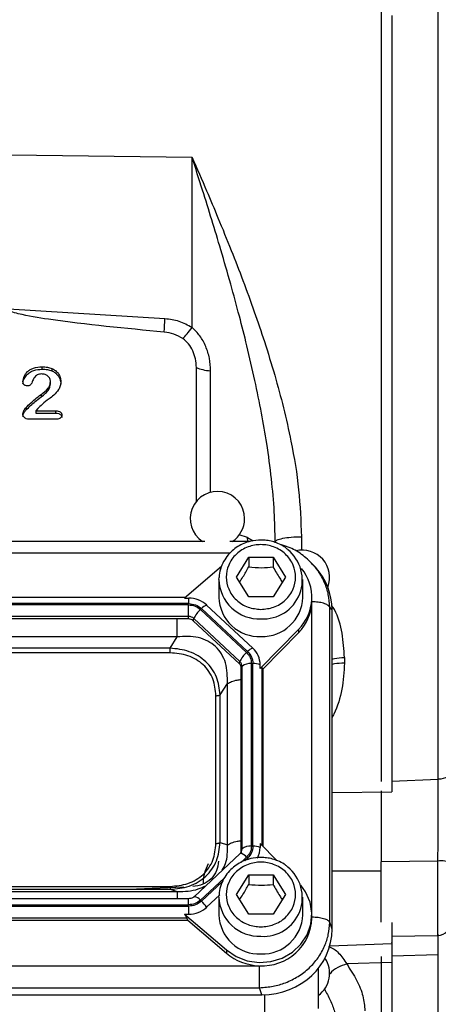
# Model space of a CAD drawing. Header units: inches. Extents: x 0.6 to 16.3, y 0.2 to 11.5.
# Tile 12 of 14: x 13 to 14.2, y 5.7 to 8.6. Entities that reach past the tile are written whole.
import ezdxf

# ---------------------------------------------------------------- set-up
doc = ezdxf.new("R2010")
doc.units = ezdxf.units.IN
doc.header["$MEASUREMENT"] = 0
doc.styles.add('SLDTEXTSTYLE0', font='TXT', dxfattribs={"width": 0.75})
doc.dimstyles.new('SLDDIMSTYLE3', dxfattribs={"dimtxt": 0.137795, "dimasz": 0.14, "dimexe": 0, "dimexo": 0.0625, "dimgap": 0.034449, "dimtad": 0, "dimdec": 1, "dimlfac": 1.5, "dimrnd": 1e-09, "dimzin": 12, "dimdsep": 46, "dimtxsty": 'SLDTEXTSTYLE0', "dimblk1": 'CLOSED', "dimblk2": 'CLOSED', "dimsah": 1, "dimcen": 0.09, "dimadec": 0, "dimazin": 3, "dimtfac": 1, "dimtofl": 0, "dimtmove": 0, "dimatfit": 3, "dimldrblk": 'CLOSED', "dimfxl": 0, "dimfrac": 2, "dimtolj": 1, "dimtzin": 12, "dimarcsym": 0})

# ---------------------------------------------------------------- blocks, each defined once
blk = doc.blocks.new('_Closed')
at = {"color": 0, "linetype": 'ByBlock', "lineweight": -2}
for p, q in [((-1, 0.166667), (0, 0)), ((-1, 0.166667), (-1, -0.166667)), ((0, 0), (-1, -0.166667)), ((0, 0), (-1, 0))]:
    blk.add_line(p, q, dxfattribs=at)
blk = doc.blocks.new('_D_9')
at = {"color": 7, "linetype": 'Continuous', "lineweight": 0}
for p, q in [((14.6695, 10.3302), (14.6275, 10.3302)), ((14.6275, 10.3302), (14.6275, 10.1114)), ((14.9749, 10.3302), (15.0169, 10.3302)), ((15.0169, 10.3302), (15.0169, 10.1114)), ((15.9671, 7.7568), (15.9671, 10.1711)), ((12.5433, 10.1317), (14.5067, 10.1317)), ((14.6275, 10.1114), (14.6695, 10.1114)), ((15.0169, 10.1114), (14.9749, 10.1114)), ((15.9671, 10.1317), (15.1378, 10.1317))]:
    blk.add_line(p, q, dxfattribs=at)
at = {"color": 7, "linetype": 'Continuous', "lineweight": 18, "xscale": 0.14, "yscale": 0.14, "rotation": 180.0000000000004}
blk.add_blockref('_Closed', (12.5433, 10.1317), dxfattribs=at)
at = {"color": 7, "linetype": 'Continuous', "lineweight": 18, "xscale": 0.14, "yscale": 0.14}
blk.add_blockref('_Closed', (15.9671, 10.1317), dxfattribs=at)
at = {"color": 7, "linetype": 'Continuous', "lineweight": 18, "char_height": 0.1378, "attachment_point": 1, "style": 'SLDTEXTSTYLE0'}
for s, insert in [('130', (14.6695, 10.2891)), ('5.1', (14.6949, 10.0829))]:
    blk.add_mtext(s, dxfattribs=dict(at, insert=insert))

msp = doc.modelspace()

# ---------------------------------------------------------------- linework, layer by layer
at = {"color": 7, "linetype": 'Continuous', "lineweight": 25}
for p, q in [((14.0215, 8.5932), (14.0215, 6.3164)), ((14.1899, 6.323), (14.1899, 8.5864)), ((13.4655, 8.1519), (12.9317, 8.1586)), ((13.4655, 7.6514), (13.4655, 8.1519)), ((13.3856, 7.677), (12.9251, 7.7053)), ((13.0239, 7.5361), (13.0239, 7.5289)), ((13.0531, 7.5311), (13.0531, 7.524)), ((13.4781, 7.1389), (13.4781, 7.5336)), ((13.0487, 7.4847), (13.0487, 7.4919)), ((13.0211, 7.4546), (13.0211, 7.4474)), ((12.9771, 7.4165), (12.9771, 7.4093)), ((13.0115, 7.4136), (13.0059, 7.4068)), ((13.0059, 7.4068), (13.0642, 7.4068)), ((13.0059, 7.4068), (13.0059, 7.3996)), ((13.0059, 7.3996), (13.0642, 7.3996)), ((13.0642, 7.4068), (13.0642, 7.3996)), ((13.0675, 7.3822), (12.9852, 7.3822)), ((13.5034, 7.0226), (11.5832, 7.0226)), ((13.6361, 7.0226), (13.5765, 7.0226)), ((13.596, 6.9177), (13.632, 6.9759)), ((13.632, 6.9759), (13.704, 6.9759)), ((13.632, 6.9759), (13.632, 6.9473)), ((13.704, 6.9759), (13.74, 6.9177)), ((13.704, 6.9759), (13.704, 6.9473)), ((13.8201, 6.9544), (13.8168, 6.9582)), ((13.8285, 6.9467), (13.8209, 6.955)), ((13.5516, 6.9484), (13.4436, 6.856)), ((13.5446, 6.9101), (13.5448, 6.9162)), ((13.5446, 6.9101), (13.5446, 6.858)), ((13.632, 6.8595), (13.596, 6.9177)), ((13.74, 6.9177), (13.704, 6.8595)), ((13.7913, 6.858), (13.7913, 6.9101)), ((13.4554, 6.8395), (11.6305, 6.8395)), ((13.4554, 6.8357), (11.6305, 6.8357)), ((13.4453, 6.8575), (11.6406, 6.8575)), ((13.4436, 6.856), (13.4554, 6.856)), ((13.4554, 6.856), (13.4554, 6.8395)), ((13.4554, 6.8017), (13.4554, 6.8357)), ((13.6439, 6.709), (13.5084, 6.8355)), ((13.704, 6.8595), (13.632, 6.8595)), ((13.8179, 6.845), (13.818, 6.8485)), ((13.818, 6.8485), (13.818, 6.858)), ((13.6258, 6.6957), (13.4903, 6.8222)), ((13.6287, 6.6984), (13.4932, 6.8249)), ((13.8704, 5.9026), (13.8704, 6.8292)), ((13.8773, 6.8215), (13.8704, 6.8292)), ((13.8773, 5.882), (13.8773, 6.8215)), ((13.4554, 6.8017), (11.6305, 6.8017)), ((13.4554, 6.7946), (11.6305, 6.7946)), ((13.4554, 6.7946), (13.4554, 6.8017)), ((13.4691, 6.7893), (13.4708, 6.7958)), ((13.6046, 6.6628), (13.4691, 6.7893)), ((13.6063, 6.6692), (13.4708, 6.7958)), ((13.6658, 6.6485), (13.7786, 6.7634)), ((13.6743, 6.6476), (13.7786, 6.7538)), ((13.7786, 6.7634), (13.7786, 6.7538)), ((13.422, 6.742), (11.6639, 6.742)), ((13.4007, 6.7088), (13.422, 6.742)), ((13.4007, 6.7088), (11.6853, 6.7088)), ((13.4007, 6.6949), (11.6853, 6.6949)), ((13.6046, 6.6628), (13.6063, 6.6692)), ((13.6403, 6.1264), (13.6403, 6.6632)), ((13.6443, 6.1264), (13.6443, 6.6632)), ((13.9138, 6.681), (13.9138, 6.6647)), ((13.6103, 6.65), (13.6127, 6.6549)), ((13.6103, 6.1133), (13.6103, 6.65)), ((13.6127, 6.1181), (13.6127, 6.6549)), ((13.6658, 6.6485), (13.6658, 6.6596)), ((13.6743, 6.6476), (13.6719, 6.65)), ((13.6743, 6.1253), (13.6743, 6.6476)), ((13.5479, 6.5713), (13.5693, 6.6045)), ((13.5693, 6.1301), (13.5693, 6.6045)), ((13.5358, 6.1343), (13.5358, 6.5688)), ((13.5479, 6.1368), (13.5479, 6.5713)), ((13.5479, 6.1368), (13.5693, 6.1301)), ((13.6107, 6.1096), (13.6075, 6.1047)), ((13.6103, 6.1133), (13.6127, 6.1181)), ((13.6658, 6.1339), (13.6658, 6.1228)), ((13.7145, 6.0843), (13.6658, 6.1339)), ((13.6067, 6.1043), (13.4712, 5.9778)), ((13.6106, 6.1094), (13.6103, 6.1088)), ((14.1888, 6.0825), (14.0215, 6.0803)), ((14.0215, 5.9031), (14.0215, 6.0803)), ((13.596, 5.9842), (13.632, 6.0424)), ((13.632, 6.0424), (13.704, 6.0424)), ((13.632, 6.0424), (13.632, 6.0137)), ((13.704, 6.0424), (13.74, 5.9842)), ((13.704, 6.0424), (13.704, 6.0137)), ((11.6853, 6.0082), (13.4007, 6.0082)), ((11.6853, 5.9994), (13.4007, 5.9994)), ((13.441, 6.0062), (13.3017, 5.9994)), ((13.4007, 5.9994), (13.422, 5.9927)), ((13.4554, 5.9718), (11.6305, 5.9718)), ((11.6639, 5.9927), (13.422, 5.9927)), ((13.4554, 5.9718), (13.4554, 5.9718)), ((13.5084, 5.9469), (13.5476, 5.9836)), ((13.5446, 5.9765), (13.5448, 5.9826)), ((13.5446, 5.9765), (13.5446, 5.9244)), ((13.632, 5.9259), (13.596, 5.9842)), ((13.74, 5.9842), (13.704, 5.9259)), ((13.7913, 5.9244), (13.7913, 5.9765)), ((11.6305, 5.9539), (13.4554, 5.9539)), ((11.6305, 5.9501), (13.4554, 5.9501)), ((13.4554, 5.9501), (13.4554, 5.9265)), ((11.6331, 5.909), (13.4529, 5.909)), ((11.6357, 5.916), (13.4502, 5.916)), ((13.4436, 5.9265), (13.5666, 5.8212)), ((13.4436, 5.9265), (13.4554, 5.9265)), ((13.4529, 5.909), (13.4502, 5.916)), ((13.4529, 5.909), (13.5666, 5.8116)), ((13.704, 5.9259), (13.632, 5.9259)), ((13.818, 5.9149), (13.818, 5.9244)), ((13.8773, 5.882), (13.8704, 5.9026)), ((14.053, 5.8616), (14.1888, 5.864)), ((13.5666, 5.8212), (13.5666, 5.8116)), ((13.8708, 5.8335), (14.0531, 5.8399)), ((14.0215, 5.8023), (14.0215, 5.4276)), ((11.4239, 5.7749), (13.662, 5.7749)), ((13.8366, 5.7665), (13.8366, 5.6485)), ((14.053, 5.7847), (13.9203, 5.78)), ((11.4217, 5.7101), (13.6642, 5.7101)), ((13.6711, 5.6896), (13.6642, 5.7101)), ((11.4148, 5.6896), (13.6711, 5.6896))]:
    msp.add_line(p, q, dxfattribs=at)
at = {"color": 8, "linetype": 'Continuous', "lineweight": 25}
for p, q in [((13.52, 7.1671), (13.52, 7.524)), ((13.6286, 7.0336), (13.6036, 7.0418)), ((13.7872, 7.0364), (13.7872, 6.997)), ((13.6299, 7.0226), (13.6286, 7.0336)), ((13.6286, 7.0336), (13.6449, 7.024)), ((13.5768, 6.9884), (11.5084, 6.9884)), ((13.8179, 5.93), (13.8179, 6.8429)), ((13.6719, 6.1277), (13.6719, 6.65)), ((14.053, 6.3176), (14.1899, 6.323)), ((13.8773, 6.2842), (14.053, 6.286)), ((13.6104, 6.0794), (13.6258, 6.0939)), ((13.6209, 6.0839), (13.6287, 6.0912)), ((14.1888, 5.864), (14.1888, 6.0825)), ((14.0215, 6.0525), (13.8773, 6.0525)), ((13.4903, 5.9674), (13.5601, 6.0325)), ((13.4932, 5.9647), (13.5554, 6.0228)), ((13.4554, 5.9539), (13.4554, 5.9718)), ((14.1899, 5.8065), (14.053, 5.8031)), ((14.1899, 5.435), (14.1899, 5.8065)), ((13.6787, 5.6897), (13.6787, 5.622))]:
    msp.add_line(p, q, dxfattribs=at)
at = {"color": 7, "linetype": 'Continuous', "lineweight": 25, "flags": 128}
for points in [[(14.2281, 6.3452), (14.2274, 6.341), (14.2252, 6.3369), (14.2217, 6.3332), (14.217, 6.3299), (14.2112, 6.3271), (14.2046, 6.325), (14.1974, 6.3236), (14.1899, 6.323)], [(13.6075, 6.1047), (13.6072, 6.1046), (13.6067, 6.1043)], [(13.5666, 5.8212), (13.5952, 5.802), (13.6277, 5.7895), (13.6624, 5.7845), (13.6975, 5.7871), (13.7309, 5.7973), (13.7609, 5.8145), (13.7857, 5.8377), (13.8041, 5.8657), (13.815, 5.8969), (13.8179, 5.9296), (13.8125, 5.962), (13.7991, 5.9924), (13.7855, 6.0115)], [(13.4712, 5.9778), (13.4717, 5.9781), (13.472, 5.9782)]]:
    msp.add_lwpolyline(points, dxfattribs=at)
at = {"color": 8, "linetype": 'Continuous', "lineweight": 25, "flags": 128}
msp.add_lwpolyline([(13.6287, 6.0912), (13.6309, 6.0891), (13.632, 6.088)], dxfattribs=at)
at = {"color": 7, "linetype": 'Continuous', "lineweight": 25}
for centre, radius, start, end in [((13.54, 7.0896), 0.08, 0, 236.8772), ((13.54, 7.0896), 0.08, 303.1228, 0), ((13.6753, 6.9092), 0.1145, 266.3202, 51.494), ((13.79, 6.917), 0.08, 339.0902, 103.6883), ((13.6842, 6.8579), 0.1335, 314.9336, 39.5732), ((13.4559, 6.7784), 0.0776, 47.4101, 90.3067), ((13.5284, 6.7906), 0.0492, 114.0491, 135.7255), ((13.6629, 6.861), 0.1183, 181.4731, 272.4617), ((13.6718, 6.8624), 0.1196, 268.1802, 357.885), ((13.6826, 6.8494), 0.1354, 315.13, 357.2496), ((13.5374, 6.7672), 0.0724, 130.5237, 156.7761), ((13.4556, 6.7792), 0.0225, 47.4101, 90.3067), ((13.4556, 6.7746), 0.02, 47.4101, 90.3067), ((13.6729, 6.6407), 0.0724, 130.5237, 156.7761), ((13.6639, 6.6641), 0.0492, 114.0491, 135.7255), ((13.5982, 6.6592), 0.0676, 0.3768, 47.4752), ((13.5928, 6.6499), 0.0175, 0.3768, 47.4752), ((13.5931, 6.6548), 0.0196, 0.3768, 47.4752), ((13.6356, 6.6288), 0.0347, 82.2097, 131.263), ((13.6458, 6.6057), 0.0575, 69.6232, 91.4049), ((13.5933, 6.1133), 0.017, 338.3655, 359.9556), ((13.6356, 6.0921), 0.0347, 82.2097, 131.263), ((13.6458, 6.0689), 0.0575, 69.6232, 91.4049), ((13.5996, 6.123), 0.0662, 331.5739, 359.8976), ((14.1982, 6.0189), 0.0644, 62.345, 98.4187), ((13.6753, 5.9756), 0.1145, 266.3202, 51.494), ((13.4559, 6.004), 0.0776, 269.6933, 312.5899), ((13.4249, 5.8909), 0.1005, 33.8558, 47.191), ((13.6629, 5.9275), 0.1183, 181.4731, 272.4617), ((13.6726, 5.9201), 0.1455, 266.7037, 357.9341), ((13.6718, 5.9288), 0.1196, 268.1802, 357.885), ((14.1881, 5.904), 0.04, 271, 0), ((13.6671, 5.9305), 0.1557, 229.8035, 268.1235), ((13.79, 5.7521), 0.08, 305.6853, 33.9492)]:
    msp.add_arc(centre, radius, start, end, dxfattribs=at)
at = {"color": 8, "linetype": 'Continuous', "lineweight": 25}
for centre, radius, start, end in [((13.6629, 6.9131), 0.1183, 181.4731, 272.4617), ((13.5935, 6.1182), 0.0192, 332.7518, 359.904), ((13.604, 6.0779), 0.0271, 36.1819, 82.5132), ((13.4654, 5.9463), 0.0326, 40.2307, 78.4378), ((13.6629, 5.9796), 0.1183, 181.4731, 272.4617)]:
    msp.add_arc(centre, radius, start, end, dxfattribs=at)
at = {"color": 7, "linetype": 'Continuous', "lineweight": 25}
for centre, major_axis, ratio, start_param, end_param in [((13.6647, 6.8156), (0.2087, 0.0437), 0.927683, 6.091166, 6.782759), ((13.6443, 6.6202), (0.0275, 0.0299), 0.170211, 6.275096, 6.798785), ((13.4202, 5.94), (0.0301, -0.0274), 0.184584, 0.341071, 0.86476), ((13.6647, 5.888), (0.2087, -0.0437), 0.927683, 4.934566, 6.475204)]:
    msp.add_ellipse(centre, major_axis=major_axis, ratio=ratio, start_param=start_param, end_param=end_param, dxfattribs=at)
for points in [[(14.053, 8.5693), (14.053, 8.5127), (14.053, 8.3996), (14.053, 8.2169), (14.053, 8.0269), (14.053, 7.8305), (14.053, 7.6301), (14.053, 7.4276), (14.053, 7.2252), (14.053, 7.0247), (14.053, 6.8284), (14.053, 6.6384), (14.053, 6.4557), (14.053, 6.3426), (14.053, 6.286)], [(13.3836, 7.6381), (13.3838, 7.6432), (13.3843, 7.6536), (13.3851, 7.6692), (13.3856, 7.677)], [(13.4781, 7.5336), (13.484, 7.5314), (13.4958, 7.527), (13.5119, 7.525), (13.52, 7.524)], [(13.71, 7.0209), (13.7111, 7.0229), (13.7134, 7.0269), (13.7311, 7.0319), (13.7566, 7.0356), (13.777, 7.0361), (13.7872, 7.0364)], [(13.4554, 6.8395), (13.4625, 6.8389), (13.4766, 6.8375), (13.4877, 6.8291), (13.4932, 6.8249)], [(13.4554, 6.8357), (13.462, 6.8351), (13.475, 6.8338), (13.4852, 6.8261), (13.4903, 6.8222)], [(13.8704, 6.8292), (13.8687, 6.8313), (13.8653, 6.8356), (13.8528, 6.8407), (13.8365, 6.8443), (13.8241, 6.8447), (13.8179, 6.845)], [(13.4007, 6.6949), (13.4007, 6.6961), (13.4007, 6.6984), (13.4007, 6.7022), (13.4007, 6.7057), (13.4007, 6.7077), (13.4007, 6.7088)], [(13.6258, 6.6957), (13.63, 6.691), (13.6382, 6.6815), (13.6396, 6.6693), (13.6403, 6.6632)], [(13.6287, 6.6984), (13.6332, 6.6933), (13.6422, 6.683), (13.6436, 6.6698), (13.6443, 6.6632)], [(13.5358, 6.5688), (13.537, 6.5688), (13.5394, 6.5689), (13.5428, 6.5694), (13.5458, 6.5702), (13.5472, 6.5709), (13.5479, 6.5713)], [(13.5358, 6.1343), (13.537, 6.1344), (13.5394, 6.1344), (13.5428, 6.1349), (13.5458, 6.1357), (13.5472, 6.1365), (13.5479, 6.1368)], [(13.6403, 6.1264), (13.6396, 6.1203), (13.6382, 6.1081), (13.63, 6.0986), (13.6258, 6.0939)], [(13.6443, 6.1264), (13.6436, 6.1198), (13.6422, 6.1066), (13.6332, 6.0963), (13.6287, 6.0912)], [(13.5433, 6.0821), (13.5422, 6.0726), (13.5399, 6.0537), (13.5226, 6.0295), (13.4977, 6.0121), (13.4776, 6.009), (13.4675, 6.0075)], [(13.4007, 6.0082), (13.4007, 6.0071), (13.4007, 6.0049), (13.4007, 6.0022), (13.4007, 6.0002), (13.4007, 5.9997), (13.4007, 5.9994)], [(13.4903, 5.9674), (13.4852, 5.9635), (13.475, 5.9558), (13.462, 5.9545), (13.4554, 5.9539)], [(13.4932, 5.9647), (13.4877, 5.9605), (13.4766, 5.9521), (13.4625, 5.9507), (13.4554, 5.9501)], [(13.8179, 5.9184), (13.8241, 5.9181), (13.8365, 5.9177), (13.8528, 5.9142), (13.8653, 5.909), (13.8687, 5.9047), (13.8704, 5.9026)], [(13.6642, 5.7101), (13.6642, 5.7139), (13.6642, 5.7213), (13.6642, 5.7381), (13.6642, 5.7568), (13.6642, 5.7689), (13.6642, 5.7749)], [(14.053, 5.7847), (14.053, 5.7478), (14.053, 5.674), (14.053, 5.5858), (14.053, 5.5152), (14.053, 5.4648), (14.053, 5.4329), (14.053, 5.429), (14.053, 5.427)]]:
    msp.add_open_spline(points, degree=3, dxfattribs=at)
for points, knots in [([(13.71, 7.0209), (13.7094, 7.0504), (13.7082, 7.1123), (13.6994, 7.209), (13.6864, 7.3058), (13.6697, 7.4023), (13.6501, 7.4983), (13.6281, 7.5934), (13.6042, 7.6878), (13.5786, 7.7817), (13.5514, 7.8761), (13.5236, 7.9682), (13.4953, 8.0591), (13.4758, 8.1199), (13.4655, 8.1519)], [0, 0, 0, 0, 0.075284, 0.1574001, 0.2464102, 0.3232343, 0.4064322, 0.4960198, 0.5729284, 0.6568585, 0.7478137, 0.8287849, 0.9095199, 1, 1, 1, 1]), ([(13.4655, 8.1519), (13.4798, 8.1192), (13.5054, 8.0607), (13.544, 7.9693), (13.5798, 7.8814), (13.6156, 7.7891), (13.6482, 7.6997), (13.6797, 7.6069), (13.7086, 7.513), (13.7351, 7.4152), (13.7603, 7.303), (13.7819, 7.1761), (13.7854, 7.0824), (13.7872, 7.0364)], [0, 0, 0, 0, 0.0951226, 0.1698646, 0.2596837, 0.3411655, 0.4247004, 0.5027653, 0.5903473, 0.6737697, 0.7592507, 0.8817639, 1, 1, 1, 1]), ([(13.3836, 7.6381), (13.2698, 7.6489), (13.1261, 7.6625), (12.9758, 7.686), (12.9374, 7.6964), (12.9279, 7.7012), (12.9257, 7.7034), (12.9252, 7.7045), (12.9251, 7.7051), (12.9251, 7.7053)], [0, 0, 0, 0, 0.735265, 0.928226, 0.977772, 0.991689, 0.996336, 0.998246, 1, 1, 1, 1]), ([(13.4655, 7.6514), (13.453, 7.6582), (13.4282, 7.6717), (13.3998, 7.6753), (13.3856, 7.677)], [0, 0, 0, 0, 0.4999762, 1, 1, 1, 1]), ([(13.4383, 7.6189), (13.4423, 7.623), (13.4504, 7.6311), (13.4605, 7.6447), (13.4655, 7.6514)], [0, 0, 0, 0, 0.499884, 1, 1, 1, 1]), ([(13.52, 7.524), (13.5193, 7.5364), (13.5179, 7.5607), (13.5067, 7.5958), (13.4901, 7.6274), (13.4735, 7.6436), (13.4655, 7.6514)], [0, 0, 0, 0, 0.265303, 0.522651, 0.768765, 1, 1, 1, 1]), ([(13.4383, 7.6189), (13.4298, 7.6238), (13.413, 7.6335), (13.3934, 7.6365), (13.3836, 7.6381)], [0, 0, 0, 0, 0.499995, 1, 1, 1, 1]), ([(13.4781, 7.5336), (13.4776, 7.5424), (13.4765, 7.5594), (13.4683, 7.5831), (13.4564, 7.604), (13.4442, 7.6141), (13.4383, 7.6189)], [0, 0, 0, 0, 0.272317, 0.530663, 0.772377, 1, 1, 1, 1]), ([(12.9679, 7.4927), (12.9687, 7.4979), (12.9703, 7.5087), (12.9793, 7.5205), (12.9896, 7.528), (13.0033, 7.5346), (13.0154, 7.5355), (13.0239, 7.5361)], [0, 0, 0, 0, 0.203632, 0.431723, 0.554601, 0.688326, 1, 1, 1, 1]), ([(12.9679, 7.4856), (12.9681, 7.4881), (12.9685, 7.4934), (12.972, 7.5027), (12.9785, 7.5125), (12.9887, 7.5205), (13.0035, 7.5275), (13.0157, 7.5283), (13.0239, 7.5289)], [0, 0, 0, 0, 0.1002, 0.209413, 0.387842, 0.554263, 0.697167, 1, 1, 1, 1]), ([(13.0239, 7.5361), (13.0292, 7.5359), (13.0393, 7.5357), (13.0487, 7.5326), (13.0531, 7.5311)], [0, 0, 0, 0, 0.532291, 1, 1, 1, 1]), ([(13.0239, 7.5289), (13.0292, 7.5288), (13.0393, 7.5285), (13.0487, 7.5254), (13.0531, 7.524)], [0, 0, 0, 0, 0.532268, 1, 1, 1, 1]), ([(13.0531, 7.5311), (13.0568, 7.5292), (13.0643, 7.5252), (13.0726, 7.5158), (13.0783, 7.5047), (13.079, 7.4966), (13.0794, 7.4925)], [0, 0, 0, 0, 0.245925, 0.494906, 0.747887, 1, 1, 1, 1]), ([(13.0002, 7.503), (12.9999, 7.5024), (12.9972, 7.4976), (12.9955, 7.4909), (12.9916, 7.4846), (12.9889, 7.4817), (12.9851, 7.4801), (12.9823, 7.4799), (12.9809, 7.4798)], [0, 0, 0, 0, 0.0696994, 0.5054997, 0.6465916, 0.7534591, 0.8686316, 1, 1, 1, 1]), ([(13.0233, 7.515), (13.0209, 7.5148), (13.0164, 7.5146), (13.01, 7.5122), (13.0045, 7.5083), (13.0017, 7.5048), (13.0002, 7.503)], [0, 0, 0, 0, 0.253279, 0.493168, 0.736646, 1, 1, 1, 1]), ([(13.0487, 7.4919), (13.0486, 7.4935), (13.0485, 7.4967), (13.047, 7.5012), (13.0446, 7.5052), (13.0404, 7.5098), (13.0332, 7.5141), (13.0266, 7.5147), (13.0233, 7.515)], [0, 0, 0, 0, 0.130625, 0.255863, 0.379337, 0.502833, 0.747491, 1, 1, 1, 1]), ([(13.0531, 7.524), (13.056, 7.5225), (13.0619, 7.5195), (13.0701, 7.5119), (13.0776, 7.5006), (13.0788, 7.4907), (13.0794, 7.4853)], [0, 0, 0, 0, 0.192511, 0.385519, 0.669947, 1, 1, 1, 1]), ([(12.9809, 7.4798), (12.9791, 7.48), (12.9765, 7.4802), (12.9735, 7.4817), (12.9715, 7.4832), (12.9699, 7.4851), (12.9683, 7.4882), (12.9681, 7.4909), (12.9679, 7.4927)], [0, 0, 0, 0, 0.244095, 0.360623, 0.479515, 0.599606, 0.722936, 1, 1, 1, 1]), ([(13.0794, 7.4925), (13.0791, 7.4883), (13.0785, 7.4801), (13.0715, 7.466), (13.0601, 7.4528), (13.0426, 7.4398), (13.0261, 7.4276), (13.0158, 7.4177), (13.0115, 7.4136)], [0, 0, 0, 0, 0.119248, 0.235908, 0.438449, 0.600856, 0.836118, 1, 1, 1, 1]), ([(13.0211, 7.4546), (13.0286, 7.4601), (13.0392, 7.4679), (13.0475, 7.4819), (13.0483, 7.4887), (13.0487, 7.4919)], [0, 0, 0, 0, 0.566564, 0.796314, 1, 1, 1, 1]), ([(13.0211, 7.4474), (13.0258, 7.4508), (13.0345, 7.4569), (13.0432, 7.4672), (13.0479, 7.4765), (13.0485, 7.4821), (13.0487, 7.4847)], [0, 0, 0, 0, 0.353309, 0.644277, 0.83043, 1, 1, 1, 1]), ([(12.9771, 7.4165), (12.9858, 7.4249), (12.9998, 7.4383), (13.0153, 7.4502), (13.0211, 7.4546)], [0, 0, 0, 0, 0.626476, 1, 1, 1, 1]), ([(12.9771, 7.4093), (12.9816, 7.4136), (12.9903, 7.4219), (13.0047, 7.4349), (13.0153, 7.443), (13.0211, 7.4474)], [0, 0, 0, 0, 0.319697, 0.625626, 1, 1, 1, 1]), ([(12.9675, 7.3967), (12.9677, 7.3981), (12.9682, 7.4016), (12.9711, 7.4085), (12.9747, 7.4133), (12.9771, 7.4165)], [0, 0, 0, 0, 0.2012, 0.472319, 1, 1, 1, 1]), ([(12.9675, 7.3895), (12.9679, 7.3917), (12.9686, 7.3958), (12.9718, 7.4026), (12.9751, 7.4067), (12.9771, 7.4093)], [0, 0, 0, 0, 0.298612, 0.568249, 1, 1, 1, 1]), ([(12.9852, 7.3822), (12.9827, 7.3823), (12.979, 7.3826), (12.9747, 7.3845), (12.9714, 7.387), (12.9689, 7.3902), (12.9677, 7.3939), (12.9676, 7.3957), (12.9675, 7.3967)], [0, 0, 0, 0, 0.287502, 0.415364, 0.539793, 0.772708, 0.884824, 1, 1, 1, 1]), ([(13.0642, 7.4068), (13.0669, 7.4067), (13.0716, 7.4065), (13.0769, 7.4043), (13.0797, 7.4018), (13.0812, 7.3996), (13.0821, 7.3971), (13.0822, 7.3953), (13.0822, 7.3944)], [0, 0, 0, 0, 0.30906, 0.556554, 0.667131, 0.773712, 0.882672, 1, 1, 1, 1]), ([(13.0642, 7.3996), (13.0673, 7.3995), (13.0715, 7.3993), (13.0765, 7.3972), (13.0795, 7.395), (13.0818, 7.3915), (13.0821, 7.3887), (13.0822, 7.3872)], [0, 0, 0, 0, 0.356087, 0.503002, 0.638502, 0.813247, 1, 1, 1, 1]), ([(13.0822, 7.3944), (13.0821, 7.3928), (13.0817, 7.3896), (13.0792, 7.3861), (13.0765, 7.3841), (13.0728, 7.3825), (13.0697, 7.3823), (13.0675, 7.3822)], [0, 0, 0, 0, 0.2310034, 0.4587101, 0.5786895, 0.705112, 1, 1, 1, 1]), ([(13.668, 7.0266), (13.658, 7.026), (13.644, 7.0251), (13.6244, 7.0194), (13.6083, 7.0127), (13.5907, 7.0017), (13.5745, 6.9871), (13.5604, 6.9688), (13.5504, 6.9472), (13.5451, 6.9291), (13.5454, 6.9186), (13.5454, 6.9162)], [0, 0, 0, 0, 0.160169, 0.224333, 0.330954, 0.442169, 0.562186, 0.68878, 0.821595, 0.960865, 1, 1, 1, 1]), ([(13.668, 6.8225), (13.6551, 6.8238), (13.6354, 6.8257), (13.6116, 6.8376), (13.5953, 6.8499), (13.5821, 6.8652), (13.5698, 6.8873), (13.5635, 6.9177), (13.5698, 6.9481), (13.5821, 6.9703), (13.5953, 6.9856), (13.6116, 6.9979), (13.6354, 7.0094), (13.668, 7.0153), (13.7005, 7.0094), (13.7243, 6.9979), (13.7406, 6.9856), (13.7539, 6.9703), (13.7662, 6.9481), (13.7724, 6.9177), (13.7662, 6.8873), (13.7539, 6.8652), (13.7406, 6.8499), (13.7243, 6.8376), (13.7005, 6.8257), (13.6808, 6.8238), (13.668, 6.8225)], [0, 0, 0, 0, 0.0598642, 0.0920902, 0.125, 0.1579098, 0.1901358, 0.25, 0.3098642, 0.3420902, 0.375, 0.4079098, 0.4401358, 0.5, 0.5598642, 0.5920902, 0.625, 0.6579098, 0.6901358, 0.75, 0.8098642, 0.8420902, 0.875, 0.9079098, 0.9401358, 1, 1, 1, 1]), ([(13.7457, 6.9999), (13.7427, 7.0023), (13.7343, 7.0093), (13.7195, 7.0164), (13.702, 7.0225), (13.6852, 7.026), (13.6735, 7.0264), (13.668, 7.0266)], [0, 0, 0, 0, 0.139835, 0.393507, 0.585085, 0.802466, 1, 1, 1, 1]), ([(13.821, 6.9548), (13.8103, 6.9651), (13.7889, 6.9856), (13.7554, 7.0047), (13.7332, 7.0107), (13.7254, 7.0128)], [0, 0, 0, 0, 0.396389, 0.788469, 1, 1, 1, 1]), ([(13.6051, 6.9029), (13.6085, 6.9079), (13.6175, 6.9211), (13.6264, 6.9372), (13.632, 6.9473)], [0, 0, 0, 0, 0.376375, 1, 1, 1, 1]), ([(13.632, 6.9473), (13.6448, 6.9462), (13.6689, 6.9443), (13.6928, 6.9463), (13.704, 6.9473)], [0, 0, 0, 0, 0.534747, 1, 1, 1, 1]), ([(13.704, 6.9473), (13.7104, 6.9357), (13.7194, 6.9196), (13.7283, 6.9065), (13.7308, 6.9029)], [0, 0, 0, 0, 0.718831, 1, 1, 1, 1]), ([(13.5693, 6.6045), (13.5693, 6.6251), (13.5694, 6.6557), (13.5531, 6.6918), (13.5352, 6.714), (13.5117, 6.7305), (13.4741, 6.7447), (13.443, 6.743), (13.422, 6.742)], [0, 0, 0, 0, 0.257397, 0.381602, 0.5, 0.618394, 0.742603, 1, 1, 1, 1]), ([(13.5479, 6.5713), (13.5458, 6.5892), (13.5427, 6.6161), (13.5247, 6.6482), (13.5064, 6.6694), (13.4838, 6.6864), (13.4492, 6.7035), (13.42, 6.7066), (13.4007, 6.7088)], [0, 0, 0, 0, 0.248977, 0.376059, 0.5, 0.623945, 0.751023, 1, 1, 1, 1]), ([(13.5358, 6.5688), (13.5342, 6.5856), (13.5317, 6.6108), (13.5155, 6.6408), (13.4987, 6.6604), (13.4778, 6.676), (13.4456, 6.6912), (13.4186, 6.6934), (13.4007, 6.6949)], [0, 0, 0, 0, 0.250062, 0.376147, 0.5, 0.62379, 0.749938, 1, 1, 1, 1]), ([(14.1888, 6.0825), (14.1889, 6.103), (14.1891, 6.1448), (14.1894, 6.2052), (14.1897, 6.2617), (14.1898, 6.2996), (14.1899, 6.3193), (14.1899, 6.323)], [0, 0, 0, 0, 0.245355, 0.499632, 0.720048, 0.946872, 1, 1, 1, 1]), ([(14.0215, 6.289), (14.0215, 6.2821), (14.0215, 6.2587), (14.0215, 6.2149), (14.0215, 6.1593), (14.0215, 6.114), (14.0215, 6.0877), (14.0215, 6.0803)], [0, 0, 0, 0, 0.111576, 0.375501, 0.63198, 0.895885, 1, 1, 1, 1]), ([(13.4007, 5.9994), (13.42, 6.0011), (13.4492, 6.0037), (13.4838, 6.0204), (13.5064, 6.0374), (13.5247, 6.0586), (13.5427, 6.0911), (13.5458, 6.1186), (13.5479, 6.1368)], [0, 0, 0, 0, 0.248977, 0.376059, 0.5, 0.623945, 0.751023, 1, 1, 1, 1]), ([(13.4007, 6.0082), (13.4186, 6.0097), (13.4456, 6.0119), (13.4778, 6.0271), (13.4987, 6.0428), (13.5155, 6.0623), (13.5317, 6.0923), (13.5342, 6.1176), (13.5358, 6.1343)], [0, 0, 0, 0, 0.250062, 0.376147, 0.5, 0.62379, 0.749938, 1, 1, 1, 1]), ([(13.668, 6.0931), (13.658, 6.0924), (13.644, 6.0916), (13.6244, 6.0859), (13.6083, 6.0791), (13.5907, 6.0681), (13.5745, 6.0535), (13.5604, 6.0353), (13.5504, 6.0137), (13.5451, 5.9956), (13.5454, 5.985), (13.5454, 5.9827)], [0, 0, 0, 0, 0.160169, 0.224333, 0.330954, 0.442169, 0.562186, 0.68878, 0.821595, 0.960865, 1, 1, 1, 1]), ([(13.7457, 6.0663), (13.7427, 6.0687), (13.7343, 6.0757), (13.7195, 6.0828), (13.702, 6.089), (13.6852, 6.0924), (13.6735, 6.0929), (13.668, 6.0931)], [0, 0, 0, 0, 0.1398349, 0.3935072, 0.5850851, 0.8024662, 1, 1, 1, 1]), ([(13.513, 6.0745), (13.509, 6.0653), (13.5029, 6.0514), (13.498, 6.0316), (13.4982, 6.0212), (13.4982, 6.016)], [0, 0, 0, 0, 0.498075, 0.751935, 1, 1, 1, 1]), ([(13.668, 5.8889), (13.6551, 5.8902), (13.6354, 5.8922), (13.6116, 5.904), (13.5953, 5.9163), (13.5821, 5.9316), (13.5698, 5.9537), (13.5635, 5.9842), (13.5698, 6.0146), (13.5821, 6.0367), (13.5953, 6.052), (13.6116, 6.0643), (13.6354, 6.0758), (13.668, 6.0817), (13.7005, 6.0758), (13.7243, 6.0643), (13.7406, 6.052), (13.7539, 6.0367), (13.7662, 6.0146), (13.7724, 5.9842), (13.7662, 5.9537), (13.7539, 5.9316), (13.7406, 5.9163), (13.7243, 5.904), (13.7005, 5.8922), (13.6808, 5.8902), (13.668, 5.8889)], [0, 0, 0, 0, 0.059864, 0.09209, 0.125, 0.15791, 0.190136, 0.25, 0.309864, 0.34209, 0.375, 0.40791, 0.440136, 0.5, 0.559864, 0.59209, 0.625, 0.65791, 0.690136, 0.75, 0.809864, 0.84209, 0.875, 0.90791, 0.940136, 1, 1, 1, 1]), ([(13.6051, 5.9693), (13.6085, 5.9743), (13.6175, 5.9875), (13.6264, 6.0036), (13.632, 6.0137)], [0, 0, 0, 0, 0.376375, 1, 1, 1, 1]), ([(13.632, 6.0137), (13.6448, 6.0127), (13.6689, 6.0107), (13.6928, 6.0127), (13.704, 6.0137)], [0, 0, 0, 0, 0.534747, 1, 1, 1, 1]), ([(13.704, 6.0137), (13.7104, 6.0021), (13.7194, 5.986), (13.7283, 5.9729), (13.7308, 5.9693)], [0, 0, 0, 0, 0.718831, 1, 1, 1, 1]), ([(13.472, 5.9782), (13.4708, 5.9773), (13.4686, 5.9754), (13.4645, 5.9734), (13.4601, 5.972), (13.457, 5.9719), (13.4554, 5.9718)], [0, 0, 0, 0, 0.2479488, 0.4972403, 0.7479116, 1, 1, 1, 1]), ([(13.6642, 5.7101), (13.6775, 5.7111), (13.7034, 5.7129), (13.7352, 5.7224), (13.7596, 5.733), (13.7836, 5.7465), (13.8107, 5.7671), (13.8373, 5.7974), (13.8561, 5.831), (13.8679, 5.8665), (13.8696, 5.8904), (13.8704, 5.9026)], [0, 0, 0, 0, 0.1230964, 0.2409199, 0.3064863, 0.3715493, 0.5000851, 0.6286241, 0.7590801, 0.8769054, 1, 1, 1, 1]), ([(14.053, 5.902), (14.053, 5.8996), (14.053, 5.8859), (14.053, 5.8671), (14.053, 5.8486), (14.053, 5.8398), (14.053, 5.8408), (14.053, 5.8411)], [0, 0, 0, 0, 0.057531, 0.332337, 0.607144, 0.881951, 1, 1, 1, 1]), ([(14.053, 5.8434), (14.053, 5.8436), (14.053, 5.8448), (14.053, 5.836), (14.053, 5.8173), (14.053, 5.7956), (14.053, 5.7847)], [0, 0, 0, 0, 0.0549721, 0.3699816, 0.6849901, 1, 1, 1, 1]), ([(13.9203, 5.78), (13.9307, 5.764), (13.9517, 5.7318), (13.9701, 5.6853), (13.9726, 5.6566), (13.9738, 5.6423)], [0, 0, 0, 0, 0.334809, 0.668999, 1, 1, 1, 1])]:
    msp.add_open_spline(points, degree=3, knots=knots, dxfattribs=at)
at = {"color": 8, "linetype": 'Continuous', "lineweight": 25}
for points, knots in [([(13.8704, 6.8292), (13.8696, 6.8417), (13.8679, 6.8663), (13.8582, 6.8964), (13.8469, 6.9192), (13.8358, 6.9377), (13.8257, 6.9485), (13.8201, 6.9544)], [0, 0, 0, 0, 0.2740572, 0.536375, 0.6823497, 0.8272035, 1, 1, 1, 1]), ([(13.9138, 6.681), (13.9122, 6.7048), (13.909, 6.7523), (13.8952, 6.805), (13.8793, 6.8296), (13.8768, 6.8334)], [0, 0, 0, 0, 0.4577384, 0.9167475, 1, 1, 1, 1]), ([(13.422, 6.742), (13.422, 6.7477), (13.422, 6.7592), (13.422, 6.7777), (13.422, 6.7897), (13.422, 6.7946)], [0, 0, 0, 0, 0.368964, 0.737928, 1, 1, 1, 1]), ([(13.8773, 6.6767), (13.8795, 6.6773), (13.8899, 6.6802), (13.9033, 6.6807), (13.9138, 6.681)], [0, 0, 0, 0, 0.213793, 1, 1, 1, 1]), ([(13.9138, 6.6647), (13.9122, 6.639), (13.9088, 6.5874), (13.8927, 6.5341), (13.8791, 6.5079), (13.8773, 6.5044)], [0, 0, 0, 0, 0.463692, 0.928871, 1, 1, 1, 1]), ([(13.9138, 6.6647), (13.9033, 6.6643), (13.8899, 6.6639), (13.8795, 6.6609), (13.8773, 6.6603)], [0, 0, 0, 0, 0.786207, 1, 1, 1, 1]), ([(13.5693, 6.6045), (13.5732, 6.6066), (13.5811, 6.6107), (13.5958, 6.6148), (13.6063, 6.6162), (13.6103, 6.6167)], [0, 0, 0, 0, 0.383142, 0.766285, 1, 1, 1, 1]), ([(13.5693, 6.1301), (13.5732, 6.1322), (13.5811, 6.1363), (13.5958, 6.1405), (13.6063, 6.1419), (13.6103, 6.1424)], [0, 0, 0, 0, 0.383142, 0.766285, 1, 1, 1, 1]), ([(13.5543, 6.0553), (13.5578, 6.0619), (13.5704, 6.0856), (13.5697, 6.1115), (13.5693, 6.1301)], [0, 0, 0, 0, 0.276861, 1, 1, 1, 1]), ([(13.422, 5.9927), (13.4432, 5.9933), (13.4724, 5.9942), (13.4985, 6.0066), (13.5058, 6.0101)], [0, 0, 0, 0, 0.723141, 1, 1, 1, 1]), ([(13.422, 5.9927), (13.422, 5.991), (13.422, 5.9877), (13.422, 5.9797), (13.422, 5.9732), (13.422, 5.9718)], [0, 0, 0, 0, 0.441544, 0.883087, 1, 1, 1, 1]), ([(14.1899, 5.8065), (14.1898, 5.8176), (14.1897, 5.8401), (14.1895, 5.8603), (14.1893, 5.8654), (14.1892, 5.8677)], [0, 0, 0, 0, 0.340938, 0.694345, 1, 1, 1, 1]), ([(13.8669, 5.8301), (13.867, 5.8301), (13.8789, 5.8281), (13.8978, 5.8138), (13.9127, 5.7914), (13.9203, 5.78)], [0, 0, 0, 0, 0.0015, 0.494418, 1, 1, 1, 1]), ([(13.9203, 5.78), (13.9114, 5.7769), (13.8937, 5.7706), (13.8768, 5.7585), (13.8712, 5.7509), (13.871, 5.7507)], [0, 0, 0, 0, 0.494696, 0.988861, 1, 1, 1, 1]), ([(13.8546, 5.7063), (13.8607, 5.6954), (13.873, 5.673), (13.8859, 5.6385), (13.8949, 5.6041), (13.8961, 5.5817), (13.8966, 5.571)], [0, 0, 0, 0, 0.232053, 0.473123, 0.746543, 1, 1, 1, 1])]:
    msp.add_open_spline(points, degree=3, knots=knots, dxfattribs=at)

# ---------------------------------------------------------------- dimensions: what is measured, and where the dimension line sits
at = {"color": 7, "linetype": 'Continuous', "lineweight": 18}
dim = msp.add_linear_dim(base=(12.5433, 10.1317), p1=(15.9671, 7.7175), p2=(12.5433, 10.2739), dimstyle='SLDDIMSTYLE3', dxfattribs=at)
dim.commit()
dim.dimension.update_dxf_attribs({"geometry": '_D_9', "text_midpoint": (14.8222, 10.1317), "dimtype": 160})

doc.saveas('drawing.dxf')
